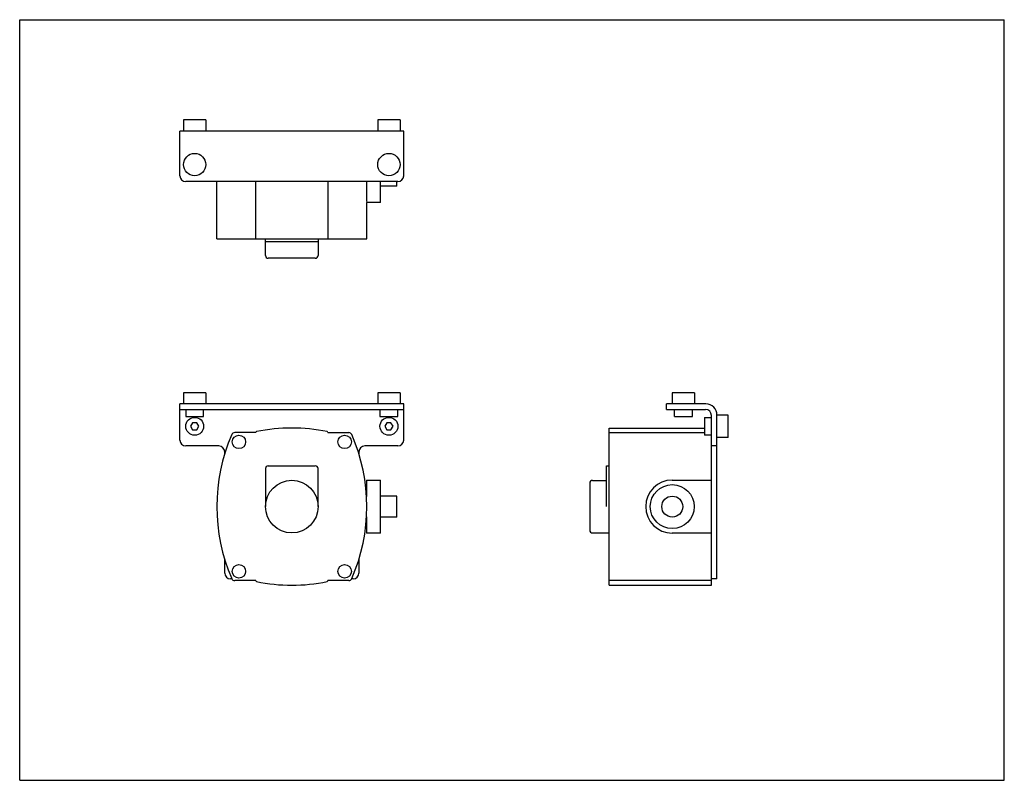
# Model space of a CAD drawing. Header units: inches. Extents: x 0 to 22, y 0 to 17.
import ezdxf

# ---------------------------------------------------------------- set-up
doc = ezdxf.new("R2010")
doc.units = ezdxf.units.IN
doc.header["$LTSCALE"] = 1.21
doc.header["$MEASUREMENT"] = 0
doc.layers.get('0').update_dxf_attribs({"linetype": 'CONTINUOUS'})

msp = doc.modelspace()

# ---------------------------------------------------------------- linework, layer by layer
at = {"color": 7, "linetype": 'CONTINUOUS'}
for p, q in [((0, 0), (0, 17)), ((0, 17), (22, 17)), ((22, 0), (22, 17)), ((3.66, 14.761), (3.66, 14.511)), ((4.16, 14.761), (3.66, 14.761)), ((4.16, 14.761), (4.16, 14.511)), ((8.5, 14.761), (8, 14.761)), ((8, 14.761), (8, 14.511)), ((8.5, 14.761), (8.5, 14.511)), ((3.58, 13.511), (3.58, 14.511)), ((8.58, 14.511), (3.58, 14.511)), ((8.58, 13.511), (8.58, 14.511)), ((8.45, 13.381), (3.71, 13.381)), ((4.404, 12.105), (4.404, 13.381)), ((5.276, 12.105), (5.276, 13.381)), ((6.885, 13.381), (6.885, 12.105)), ((7.75, 13.381), (7.75, 12.961)), ((8.063, 12.917), (8.063, 13.381)), ((8.428, 13.277), (8.063, 13.277)), ((8.428, 13.277), (8.428, 13.381)), ((7.75, 12.961), (7.757, 12.917)), ((8.063, 12.917), (7.757, 12.917)), ((7.757, 12.105), (7.757, 12.917)), ((4.404, 12.105), (7.757, 12.105)), ((5.493, 11.73), (5.493, 12.105)), ((6.668, 12.105), (6.668, 11.73)), ((5.493, 12.042), (6.668, 12.042)), ((6.605, 11.667), (5.555, 11.667)), ((3.66, 8.662), (3.66, 8.412)), ((4.16, 8.662), (3.66, 8.662)), ((4.16, 8.662), (4.16, 8.412)), ((8, 8.662), (8, 8.412)), ((8.5, 8.662), (8, 8.662)), ((8.5, 8.662), (8.5, 8.412)), ((14.58, 8.662), (14.58, 8.412)), ((15.08, 8.662), (14.58, 8.662)), ((15.08, 8.662), (15.08, 8.412)), ((3.58, 7.602), (3.58, 8.412)), ((8.58, 8.412), (3.58, 8.412)), ((8.58, 7.602), (8.58, 8.412)), ((14.45, 8.287), (14.45, 8.412)), ((15.33, 8.412), (14.45, 8.412)), ((3.58, 8.287), (8.58, 8.287)), ((3.71, 8.287), (3.71, 8.13)), ((4.11, 8.13), (4.11, 8.287)), ((8.05, 8.287), (8.05, 8.13)), ((8.45, 8.13), (8.45, 8.287)), ((14.45, 8.287), (15.325, 8.287)), ((14.63, 8.13), (14.63, 8.287)), ((15.03, 8.13), (15.03, 8.287)), ((15.455, 4.361), (15.455, 8.157)), ((15.58, 4.502), (15.58, 8.162)), ((15.83, 8.162), (15.58, 8.162)), ((15.83, 7.662), (15.83, 8.162)), ((3.71, 8.13), (4.11, 8.13)), ((3.864, 7.992), (3.818, 7.912)), ((3.956, 7.992), (3.864, 7.992)), ((4.003, 7.912), (3.956, 7.992)), ((8.05, 8.13), (8.45, 8.13)), ((8.204, 7.992), (8.158, 7.912)), ((8.296, 7.992), (8.204, 7.992)), ((8.343, 7.912), (8.296, 7.992)), ((14.63, 8.13), (15.03, 8.13)), ((15.298, 8.112), (15.298, 7.712)), ((15.298, 8.112), (15.455, 8.112)), ((3.818, 7.912), (3.864, 7.832)), ((3.864, 7.832), (3.956, 7.832)), ((3.956, 7.832), (4.003, 7.912)), ((5.276, 7.77), (4.805, 7.77)), ((5.276, 7.77), (5.276, 7.773)), ((6.885, 7.773), (6.885, 7.77)), ((6.885, 7.77), (7.355, 7.77)), ((8.158, 7.912), (8.204, 7.832)), ((8.204, 7.832), (8.296, 7.832)), ((8.296, 7.832), (8.343, 7.912)), ((13.174, 4.361), (13.174, 7.873)), ((13.174, 7.873), (15.298, 7.873)), ((13.174, 7.77), (15.298, 7.77)), ((15.455, 7.712), (15.298, 7.712)), ((15.83, 7.662), (15.58, 7.662)), ((4.45, 7.472), (3.71, 7.472)), ((4.58, 7.296), (4.58, 7.342)), ((7.58, 7.342), (7.58, 7.296)), ((8.45, 7.472), (7.71, 7.472)), ((15.58, 7.472), (15.455, 7.472)), ((5.493, 6.967), (5.493, 6.117)), ((5.555, 7.029), (6.605, 7.029)), ((6.668, 6.117), (6.668, 6.967)), ((13.112, 6.117), (13.112, 7.029)), ((13.112, 7.029), (13.174, 7.029)), ((7.75, 6.711), (8.063, 6.711)), ((7.75, 6.711), (7.75, 6.342)), ((8.063, 5.524), (8.063, 6.711)), ((12.737, 6.642), (12.737, 5.592)), ((12.799, 6.704), (13.112, 6.704)), ((14.581, 6.711), (15.455, 6.711)), ((8.428, 6.352), (8.063, 6.352)), ((8.428, 5.883), (8.428, 6.352)), ((7.75, 5.891), (7.75, 5.524)), ((8.428, 5.883), (8.063, 5.883)), ((8.063, 5.524), (7.75, 5.524)), ((12.799, 5.529), (13.174, 5.529)), ((15.455, 5.524), (14.581, 5.524)), ((4.58, 4.632), (4.58, 4.937)), ((7.58, 4.937), (7.58, 4.632)), ((4.742, 4.502), (4.71, 4.502)), ((5.276, 4.463), (4.805, 4.463)), ((5.276, 4.46), (5.276, 4.463)), ((7.355, 4.463), (6.885, 4.463)), ((6.885, 4.46), (6.885, 4.463)), ((7.45, 4.502), (7.419, 4.502)), ((15.455, 4.463), (13.174, 4.463)), ((15.58, 4.502), (15.455, 4.502)), ((13.174, 4.361), (15.455, 4.361)), ((0, 0), (22, 0))]:
    msp.add_line(p, q, dxfattribs=at)
for centre, radius in [((3.91, 13.761), 0.25), ((8.25, 13.761), 0.25), ((3.91, 7.912), 0.2), ((8.25, 7.912), 0.2), ((4.899, 7.563), 0.15), ((7.261, 7.563), 0.15), ((6.08, 6.117), 0.588), ((14.581, 6.117), 0.492), ((14.581, 6.117), 0.234), ((4.899, 4.67), 0.15), ((7.261, 4.67), 0.15)]:
    msp.add_circle(centre, radius, dxfattribs=at)
for centre, radius, start, end in [((3.71, 13.511), 0.13, 180, 270), ((8.45, 13.511), 0.13, 270, 360), ((5.555, 11.73), 0.0625, 180, 270), ((6.605, 11.73), 0.0625, 270, 360), ((15.33, 8.162), 0.25, 0, 90), ((15.325, 8.157), 0.13, 0, 90), ((8.437, 6.117), 4.033, 156.4703, 203.5297), ((4.805, 7.698), 0.072, 90, 156.4703), ((5.296, 7.773), 0.0197, 101.6432, 180), ((6.08, 3.965), 3.908, 78.3568, 101.6432), ((6.865, 7.773), 0.0197, 0, 78.3568), ((7.355, 7.698), 0.072, 23.5297, 90), ((3.723, 6.117), 4.033, 336.4703, 23.5297), ((3.71, 7.602), 0.13, 180, 270), ((8.45, 7.602), 0.13, 270, 360), ((4.45, 7.342), 0.13, 0, 90), ((7.71, 7.342), 0.13, 90, 180), ((5.555, 6.967), 0.0625, 90, 180), ((6.605, 6.967), 0.0625, 0, 90), ((12.799, 6.642), 0.0625, 90, 180), ((14.581, 6.117), 0.594, 90, 270), ((12.799, 5.592), 0.0625, 180, 270), ((4.71, 4.632), 0.13, 180, 270), ((7.45, 4.632), 0.13, 270, 360), ((4.805, 4.535), 0.072, 203.5297, 270), ((5.296, 4.46), 0.0197, 180, 258.3568), ((6.08, 8.269), 3.908, 258.3568, 281.6432), ((6.865, 4.46), 0.0197, 281.6432, 360), ((7.355, 4.535), 0.072, 270, 336.4703)]:
    msp.add_arc(centre, radius, start, end, dxfattribs=at)

doc.saveas('drawing.dxf')
